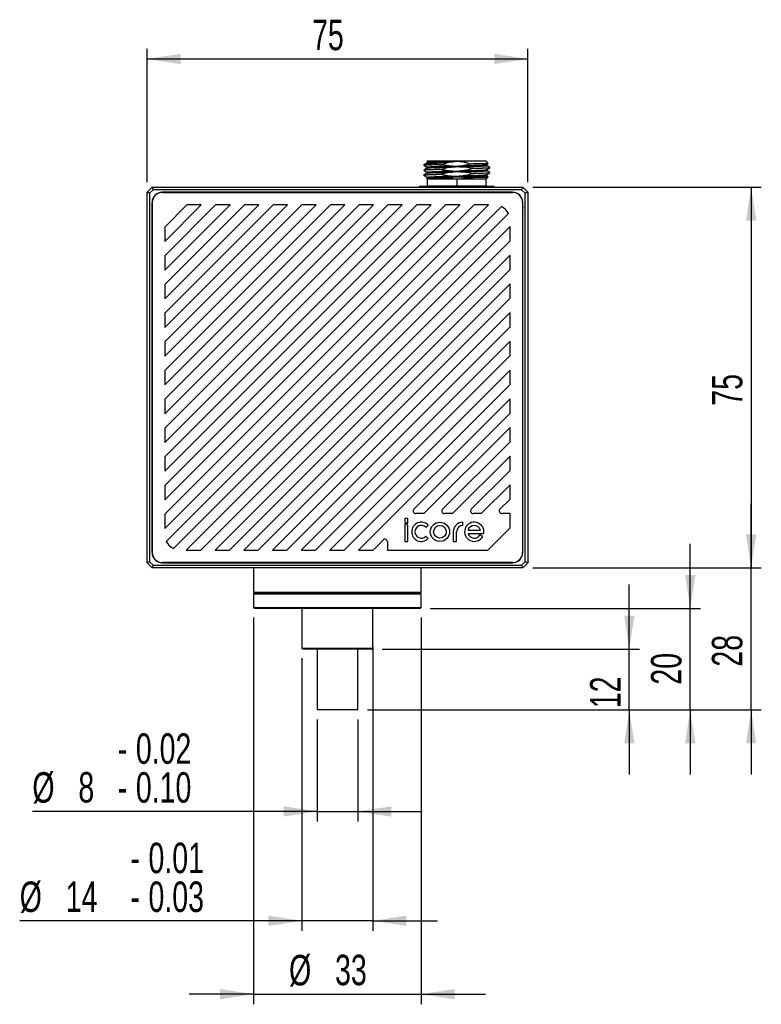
# Model space of a CAD drawing. Header units: millimetres. Extents: x 0 to 840, y 0 to 594.
# Tile 2 of 7: x 178 to 324, y 206 to 400. Entities that reach past the tile are written whole.
import ezdxf

# ---------------------------------------------------------------- set-up
doc = ezdxf.new("R2010")
doc.units = ezdxf.units.MM
doc.header["$LTSCALE"] = 2
doc.layers.add('SLD-0', color=3, linetype='Continuous')
doc.styles.add('SLDTEXTSTYLE1', font='TXT', dxfattribs={"width": 0.7})
doc.dimstyles.new('SLDDIMSTYLE0', dxfattribs={"dimtxt": 6, "dimasz": 6.604, "dimexe": 0, "dimexo": 0.0625, "dimgap": 1.5, "dimtad": 1, "dimrnd": 1e-09, "dimzin": 12, "dimdsep": 46, "dimtxsty": 'SLDTEXTSTYLE1', "dimsah": 1, "dimcen": 0.09, "dimadec": 0, "dimazin": 3, "dimtol": 1, "dimtp": -0.02, "dimtm": 0.1, "dimtfac": 1, "dimtmove": 0, "dimatfit": 0, "dimfxl": 1, "dimfrac": 2, "dimtolj": 1, "dimtzin": 0, "dimarcsym": 0})
doc.dimstyles.new('SLDDIMSTYLE1', dxfattribs={"dimtxt": 6, "dimasz": 6.604, "dimexe": 0, "dimexo": 0.0625, "dimgap": 1.5, "dimtad": 1, "dimrnd": 1e-09, "dimzin": 12, "dimdsep": 46, "dimtxsty": 'SLDTEXTSTYLE1', "dimsah": 1, "dimcen": 0.09, "dimadec": 0, "dimazin": 3, "dimtol": 1, "dimtp": -0.01, "dimtm": 0.03, "dimtfac": 1, "dimtmove": 0, "dimatfit": 0, "dimfxl": 1, "dimfrac": 2, "dimtolj": 1, "dimarcsym": 0})
doc.dimstyles.new('SLDDIMSTYLE2', dxfattribs={"dimtxt": 6, "dimasz": 6.604, "dimexe": 0, "dimexo": 0.0625, "dimgap": 1.5, "dimtad": 1, "dimrnd": 1e-09, "dimzin": 12, "dimdsep": 46, "dimtxsty": 'SLDTEXTSTYLE1', "dimsah": 1, "dimcen": 0.09, "dimadec": 0, "dimazin": 3, "dimtfac": 1, "dimtofl": 0, "dimtmove": 0, "dimatfit": 3, "dimfxl": 1, "dimfrac": 2, "dimtolj": 1, "dimtzin": 12, "dimarcsym": 0})
doc.dimstyles.new('SLDDIMSTYLE3', dxfattribs={"dimtxt": 6, "dimasz": 6.604, "dimexe": 0, "dimexo": 0.0625, "dimgap": 1.5, "dimtad": 1, "dimrnd": 1e-09, "dimzin": 12, "dimdsep": 46, "dimtxsty": 'SLDTEXTSTYLE1', "dimsah": 1, "dimcen": 0.09, "dimadec": 0, "dimazin": 3, "dimtfac": 1, "dimtmove": 0, "dimatfit": 0, "dimfxl": 1, "dimfrac": 2, "dimtolj": 1, "dimtzin": 12, "dimarcsym": 0})

# ---------------------------------------------------------------- blocks, each defined once
blk = doc.blocks.new('_D')
at = {"layer": 'SLD-0', "color": 2}
for p, q in [((236.59, 262.1), (236.59, 242)), ((244.59, 262.1), (244.59, 242)), ((236.59, 244), (180.51, 244)), ((236.59, 244), (244.59, 244)), ((244.59, 244), (257.29, 244))]:
    blk.add_line(p, q, dxfattribs=at)
for points in [[(236.59, 244), (229.99, 245.01), (229.99, 242.98)], [(244.59, 244), (251.2, 242.98), (251.2, 245.01)]]:
    blk.add_solid(points, dxfattribs=at)
at = {"layer": 'SLD-0', "color": 2, "char_height": 6, "attachment_point": 1, "style": 'SLDTEXTSTYLE1'}
for s, insert in [('0.02', (200.89, 259.38)), ('-', (197.32, 259.38)), ('%%c', (180.51, 251.73)), ('8', (189.57, 251.76)), ('0.10', (200.89, 251.73)), ('-', (197.32, 251.73))]:
    blk.add_mtext(s, dxfattribs=dict(at, insert=insert))
blk = doc.blocks.new('_D_1')
at = {"layer": 'SLD-0', "color": 2}
for p, q in [((247.59, 276.5), (247.59, 220.45)), ((233.59, 274.2), (233.59, 220.45)), ((233.59, 222.45), (178.01, 222.45)), ((247.59, 222.45), (233.59, 222.45)), ((247.59, 222.45), (260.29, 222.45))]:
    blk.add_line(p, q, dxfattribs=at)
for points in [[(233.59, 222.45), (226.99, 223.47), (226.99, 221.44)], [(247.59, 222.45), (254.2, 221.44), (254.2, 223.47)]]:
    blk.add_solid(points, dxfattribs=at)
at = {"layer": 'SLD-0', "color": 2, "char_height": 6, "attachment_point": 1, "style": 'SLDTEXTSTYLE1'}
for s, insert in [('0.01', (203.38, 237.84)), ('-', (199.82, 237.84)), ('%%c', (178.01, 230.19)), ('14', (187.08, 230.21)), ('0.03', (203.38, 230.19)), ('-', (199.82, 230.19))]:
    blk.add_mtext(s, dxfattribs=dict(at, insert=insert))
blk = doc.blocks.new('_D_2')
at = {"layer": 'SLD-0', "color": 2}
for p, q in [((279.09, 367), (324.09, 367)), ((322.09, 367), (322.09, 292)), ((279.09, 292), (324.09, 292))]:
    blk.add_line(p, q, dxfattribs=at)
for points in [[(322.09, 367), (321.08, 360.39), (323.11, 360.39)], [(322.09, 292), (323.11, 298.6), (321.08, 298.6)]]:
    blk.add_solid(points, dxfattribs=at)
at = {"layer": 'SLD-0', "color": 2, "insert": (314.36, 323.94), "char_height": 6, "attachment_point": 1, "rotation": 90, "style": 'SLDTEXTSTYLE1'}
blk.add_mtext('75', dxfattribs=at)
blk = doc.blocks.new('_D_3')
at = {"layer": 'SLD-0', "color": 2}
for p, q in [((224.09, 282.2), (224.09, 206)), ((257.09, 282.2), (257.09, 206)), ((224.09, 208), (211.39, 208)), ((224.09, 208), (257.09, 208)), ((257.09, 208), (269.79, 208))]:
    blk.add_line(p, q, dxfattribs=at)
for points in [[(224.09, 208), (217.49, 209.01), (217.49, 206.98)], [(257.09, 208), (263.7, 206.98), (263.7, 209.01)]]:
    blk.add_solid(points, dxfattribs=at)
at = {"layer": 'SLD-0', "color": 2, "char_height": 6, "attachment_point": 1, "style": 'SLDTEXTSTYLE1'}
for s, insert in [('%%c', (231.07, 215.73)), ('33', (240.13, 215.76))]:
    blk.add_mtext(s, dxfattribs=dict(at, insert=insert))
blk = doc.blocks.new('_D_4')
at = {"layer": 'SLD-0', "color": 2}
for p, q in [((203.09, 368), (203.09, 394.26)), ((278.09, 368), (278.09, 394.26)), ((203.09, 392.26), (278.09, 392.26))]:
    blk.add_line(p, q, dxfattribs=at)
for points in [[(203.09, 392.26), (209.7, 391.24), (209.7, 393.27)], [(278.09, 392.26), (271.49, 393.27), (271.49, 391.24)]]:
    blk.add_solid(points, dxfattribs=at)
at = {"layer": 'SLD-0', "color": 2, "insert": (235.6, 399.99), "char_height": 6, "attachment_point": 1, "style": 'SLDTEXTSTYLE1'}
blk.add_mtext('75', dxfattribs=at)
blk = doc.blocks.new('_D_5')
at = {"layer": 'SLD-0', "color": 2}
for p, q in [((298.09, 276), (298.09, 288.7)), ((249.39, 276), (300.09, 276)), ((298.09, 264), (298.09, 276)), ((246.49, 264), (300.09, 264)), ((298.09, 264), (298.09, 251.3))]:
    blk.add_line(p, q, dxfattribs=at)
for points in [[(298.09, 276), (299.11, 282.6), (297.08, 282.6)], [(298.09, 264), (297.08, 257.39), (299.11, 257.39)]]:
    blk.add_solid(points, dxfattribs=at)
at = {"layer": 'SLD-0', "color": 2, "insert": (290.36, 264.34), "char_height": 6, "attachment_point": 1, "rotation": 90, "style": 'SLDTEXTSTYLE1'}
blk.add_mtext('12', dxfattribs=at)
blk = doc.blocks.new('_D_6')
at = {"layer": 'SLD-0', "color": 2}
for p, q in [((310.09, 284), (310.09, 296.7)), ((258.89, 284), (312.09, 284)), ((310.09, 264), (310.09, 284)), ((246.49, 264), (312.09, 264)), ((310.09, 264), (310.09, 251.3))]:
    blk.add_line(p, q, dxfattribs=at)
for points in [[(310.09, 284), (311.11, 290.6), (309.08, 290.6)], [(310.09, 264), (309.08, 257.39), (311.11, 257.39)]]:
    blk.add_solid(points, dxfattribs=at)
at = {"layer": 'SLD-0', "color": 2, "insert": (302.36, 268.98), "char_height": 6, "attachment_point": 1, "rotation": 90, "style": 'SLDTEXTSTYLE1'}
blk.add_mtext('20', dxfattribs=at)
blk = doc.blocks.new('_D_7')
at = {"layer": 'SLD-0', "color": 2}
for p, q in [((322.09, 292), (322.09, 304.7)), ((279.09, 292), (324.09, 292)), ((322.09, 264), (322.09, 292)), ((246.49, 264), (324.09, 264)), ((322.09, 264), (322.09, 251.3))]:
    blk.add_line(p, q, dxfattribs=at)
for points in [[(322.09, 292), (323.11, 298.6), (321.08, 298.6)], [(322.09, 264), (321.08, 257.39), (323.11, 257.39)]]:
    blk.add_solid(points, dxfattribs=at)
at = {"layer": 'SLD-0', "color": 2, "insert": (314.36, 272.53), "char_height": 6, "attachment_point": 1, "rotation": 90, "style": 'SLDTEXTSTYLE1'}
blk.add_mtext('28', dxfattribs=at)

msp = doc.modelspace()

# ---------------------------------------------------------------- linework, layer by layer
at = {"color": 7, "linetype": 'Continuous', "lineweight": 25}
for p, q in [((257.593, 371.401), (257.593, 371.319)), ((258.229, 370.952), (257.593, 371.319)), ((258.239, 371.754), (257.595, 371.381)), ((257.595, 371.315), (258.239, 370.942)), ((258.239, 370.754), (257.595, 370.381)), ((257.618, 371.384), (257.65, 371.398)), ((258.375, 371.398), (257.65, 371.398)), ((258.293, 372.098), (258.192, 371.997)), ((258.255, 370.945), (258.229, 370.952)), ((264.093, 372.098), (258.293, 372.098)), ((261.188, 370.553), (261.188, 370.495)), ((263.336, 371.973), (262.36, 371.83)), ((264.093, 372.094), (264.093, 372.098)), ((269.893, 372.098), (264.093, 372.098)), ((264.849, 371.222), (266.643, 371.548)), ((265.549, 372.034), (265.067, 372.002)), ((266.997, 370.643), (266.997, 370.701)), ((270.318, 371.673), (269.893, 372.098)), ((270.59, 370.881), (269.946, 371.254)), ((269.946, 370.442), (270.59, 370.814)), ((269.947, 371.443), (270.312, 371.653)), ((270.593, 370.819), (270.593, 370.877)), ((257.593, 370.377), (257.593, 370.319)), ((257.593, 369.377), (257.593, 369.295)), ((257.595, 370.314), (258.239, 369.942)), ((258.239, 369.754), (257.595, 369.381)), ((257.595, 369.314), (258.235, 368.944)), ((258.192, 368.699), (258.293, 368.598)), ((258.25, 368.766), (258.234, 368.751)), ((258.293, 368.598), (258.293, 367.248)), ((264.093, 368.598), (258.293, 368.598)), ((261.188, 369.553), (261.188, 369.495)), ((263.336, 368.973), (262.436, 368.844)), ((264.093, 368.598), (264.093, 368.613)), ((269.893, 368.598), (264.093, 368.598)), ((264.093, 368.598), (264.093, 367.248)), ((265.954, 368.904), (264.849, 369.015)), ((266.997, 369.643), (266.997, 369.701)), ((269.893, 368.598), (270.318, 369.023)), ((269.893, 367.248), (269.893, 368.598)), ((269.936, 370.25), (269.932, 370.252)), ((269.932, 369.444), (269.937, 369.446)), ((269.943, 369.437), (269.951, 369.445)), ((270.59, 369.881), (269.946, 370.254)), ((269.946, 369.442), (270.59, 369.814)), ((270.312, 369.043), (269.947, 369.253)), ((270.593, 369.819), (270.593, 369.877)), ((203.093, 365.998), (204.093, 366.998)), ((204.093, 366.998), (204.3, 366.498)), ((204.093, 366.998), (277.093, 366.998)), ((256.743, 367.098), (256.643, 366.998)), ((264.093, 367.098), (256.743, 367.098)), ((258.293, 367.248), (258.143, 367.098)), ((258.293, 367.248), (264.093, 367.248)), ((264.093, 367.098), (264.093, 367.248)), ((264.093, 367.248), (269.893, 367.248)), ((271.443, 367.098), (264.093, 367.098)), ((264.093, 366.998), (264.093, 367.098)), ((270.043, 367.098), (269.893, 367.248)), ((271.543, 366.998), (271.443, 367.098)), ((277.093, 366.998), (276.886, 366.498)), ((277.093, 366.998), (278.093, 365.998)), ((203.093, 292.998), (203.093, 365.998)), ((203.593, 365.791), (203.093, 365.998)), ((204.3, 366.498), (203.593, 365.791)), ((203.593, 365.791), (203.593, 293.205)), ((276.886, 366.498), (204.3, 366.498)), ((275.093, 365.998), (206.093, 365.998)), ((206.118, 365.973), (275.068, 365.973)), ((273.706, 365.973), (274.093, 365.998)), ((274.093, 365.998), (274.479, 365.973)), ((277.593, 365.791), (276.886, 366.498)), ((278.093, 365.998), (277.593, 365.791)), ((277.593, 293.205), (277.593, 365.791)), ((278.093, 365.998), (278.093, 292.998)), ((204.093, 363.998), (204.093, 294.998)), ((204.118, 295.023), (204.118, 363.973)), ((256.208, 363.498), (206.593, 313.883)), ((206.593, 311.054), (259.036, 363.498)), ((261.865, 363.498), (206.593, 308.226)), ((206.593, 305.397), (264.693, 363.498)), ((210.953, 363.498), (206.593, 359.138)), ((206.593, 356.309), (213.781, 363.498)), ((227.924, 363.498), (206.593, 342.167)), ((206.593, 339.339), (230.752, 363.498)), ((233.58, 363.498), (206.593, 336.51)), ((206.593, 333.682), (236.409, 363.498)), ((239.237, 363.498), (206.593, 330.853)), ((206.593, 328.025), (242.066, 363.498)), ((216.61, 363.498), (206.593, 353.481)), ((206.593, 350.652), (219.438, 363.498)), ((250.551, 363.498), (206.593, 319.54)), ((206.593, 316.711), (253.379, 363.498)), ((244.894, 363.498), (206.593, 325.196)), ((206.593, 322.368), (247.723, 363.498)), ((267.522, 363.498), (206.593, 302.569)), ((206.593, 299.741), (270.35, 363.498)), ((206.593, 344.995), (225.095, 363.498)), ((222.267, 363.498), (206.593, 347.824)), ((272.886, 363.205), (206.886, 297.205)), ((213.781, 363.498), (210.953, 363.498)), ((219.438, 363.498), (216.61, 363.498)), ((225.095, 363.498), (222.267, 363.498)), ((230.752, 363.498), (227.924, 363.498)), ((236.409, 363.498), (233.58, 363.498)), ((242.066, 363.498), (239.237, 363.498)), ((247.723, 363.498), (244.894, 363.498)), ((253.379, 363.498), (250.551, 363.498)), ((259.036, 363.498), (256.208, 363.498)), ((264.693, 363.498), (261.865, 363.498)), ((270.35, 363.498), (267.522, 363.498)), ((277.068, 363.973), (277.068, 295.023)), ((277.068, 363.384), (277.093, 362.998)), ((277.093, 362.998), (277.068, 362.611)), ((277.093, 294.998), (277.093, 363.998)), ((274.3, 361.791), (208.3, 295.791)), ((206.593, 359.138), (206.593, 356.309)), ((210.835, 295.498), (274.593, 359.255)), ((274.593, 356.427), (274.593, 359.255)), ((213.664, 295.498), (274.593, 356.427)), ((206.593, 353.481), (206.593, 350.652)), ((274.593, 353.598), (216.492, 295.498)), ((274.593, 350.77), (274.593, 353.598)), ((219.321, 295.498), (274.593, 350.77)), ((206.593, 347.824), (206.593, 344.995)), ((274.593, 347.942), (222.149, 295.498)), ((274.593, 345.113), (274.593, 347.942)), ((224.977, 295.498), (274.593, 345.113)), ((206.593, 342.167), (206.593, 339.339)), ((274.593, 342.285), (227.806, 295.498)), ((274.593, 339.456), (274.593, 342.285)), ((230.634, 295.498), (274.593, 339.456)), ((206.593, 336.51), (206.593, 333.682)), ((274.593, 336.628), (233.463, 295.498)), ((274.593, 333.799), (274.593, 336.628)), ((236.291, 295.498), (274.593, 333.799)), ((206.593, 330.853), (206.593, 328.025)), ((274.593, 330.971), (239.12, 295.498)), ((274.593, 328.143), (274.593, 330.971)), ((241.948, 295.498), (274.593, 328.143)), ((206.593, 325.196), (206.593, 322.368)), ((274.593, 325.314), (244.776, 295.498)), ((274.593, 322.486), (274.593, 325.314)), ((255.647, 303.54), (274.593, 322.486)), ((206.593, 319.54), (206.593, 316.711)), ((274.593, 319.657), (257.622, 302.687)), ((274.593, 316.829), (274.593, 319.657)), ((261.304, 303.54), (274.593, 316.829)), ((206.593, 313.883), (206.593, 311.054)), ((274.593, 314.001), (263.279, 302.687)), ((274.593, 311.172), (274.593, 314.001)), ((266.961, 303.54), (274.593, 311.172)), ((206.593, 308.226), (206.593, 305.397)), ((274.593, 308.344), (268.936, 302.687)), ((274.593, 305.515), (274.593, 308.344)), ((272.618, 303.54), (274.593, 305.515)), ((257.622, 302.687), (256.001, 302.687)), ((263.279, 302.687), (261.658, 302.687)), ((268.936, 302.687), (267.315, 302.687)), ((274.593, 302.687), (272.971, 302.687)), ((274.593, 299.858), (274.593, 302.687)), ((206.593, 302.569), (206.593, 299.741)), ((254.495, 301.713), (253.849, 301.713)), ((253.849, 301.713), (253.849, 301.4)), ((253.849, 300.695), (253.849, 297.196)), ((254.495, 300.765), (254.495, 301.713)), ((265.316, 300.342), (265.316, 300.988)), ((254.495, 297.196), (254.495, 300.068)), ((258.006, 299.975), (258.464, 300.433)), ((263.42, 299.092), (263.42, 297.196)), ((264.067, 297.196), (264.067, 299.096)), ((266.344, 299.415), (268.754, 299.415)), ((266.344, 298.767), (269.418, 298.767)), ((270.232, 295.498), (274.593, 299.858)), ((247.605, 295.498), (249.58, 297.473)), ((250.433, 297.119), (250.433, 295.498)), ((253.849, 297.196), (254.495, 297.196)), ((258.464, 297.752), (258.007, 298.209)), ((263.42, 297.196), (264.067, 297.196)), ((269.223, 298.2), (268.65, 298.504)), ((204.093, 295.998), (204.118, 296.384)), ((204.118, 295.611), (204.093, 295.998)), ((210.835, 295.498), (213.664, 295.498)), ((216.492, 295.498), (219.321, 295.498)), ((222.149, 295.498), (224.977, 295.498)), ((227.806, 295.498), (230.634, 295.498)), ((233.463, 295.498), (236.291, 295.498)), ((239.12, 295.498), (241.948, 295.498)), ((244.776, 295.498), (247.605, 295.498)), ((250.433, 295.498), (270.232, 295.498)), ((203.593, 293.205), (203.093, 292.998)), ((204.093, 291.998), (203.093, 292.998)), ((203.593, 293.205), (204.3, 292.498)), ((206.093, 292.998), (275.093, 292.998)), ((275.068, 293.023), (206.118, 293.023)), ((207.093, 292.998), (206.706, 293.023)), ((207.479, 293.023), (207.093, 292.998)), ((276.886, 292.498), (277.593, 293.205)), ((278.093, 292.998), (277.093, 291.998)), ((278.093, 292.998), (277.593, 293.205)), ((204.3, 292.498), (204.093, 291.998)), ((277.093, 291.998), (204.093, 291.998)), ((204.3, 292.498), (276.886, 292.498)), ((224.093, 291.998), (224.093, 287.198)), ((257.093, 287.198), (257.093, 291.998)), ((276.886, 292.498), (277.093, 291.998)), ((224.093, 287.198), (224.293, 286.998)), ((224.093, 287.198), (228.925, 287.198)), ((228.925, 287.198), (257.093, 287.198)), ((256.893, 286.998), (257.093, 287.198)), ((224.293, 286.998), (224.093, 286.798)), ((224.093, 286.798), (224.093, 284.198)), ((257.093, 286.798), (224.093, 286.798)), ((224.293, 286.998), (256.893, 286.998)), ((229.067, 286.998), (224.293, 286.998)), ((256.893, 286.998), (229.067, 286.998)), ((257.093, 286.798), (256.893, 286.998)), ((257.093, 284.198), (257.093, 286.798)), ((224.093, 284.198), (224.293, 283.998)), ((224.093, 284.198), (257.093, 284.198)), ((256.893, 283.998), (224.293, 283.998)), ((233.593, 283.998), (233.593, 276.198)), ((247.593, 278.488), (247.593, 283.998)), ((256.893, 283.998), (257.093, 284.198)), ((233.593, 276.198), (233.793, 275.998)), ((233.593, 276.198), (247.593, 276.198)), ((247.393, 275.998), (233.793, 275.998)), ((236.593, 275.998), (236.593, 264.098)), ((244.593, 264.098), (244.593, 275.998)), ((247.393, 275.998), (247.593, 276.198)), ((247.593, 276.198), (247.593, 276.898)), ((236.593, 264.098), (236.693, 263.998)), ((236.593, 264.098), (244.593, 264.098)), ((244.493, 263.998), (236.693, 263.998)), ((244.493, 263.998), (244.593, 264.098))]:
    msp.add_line(p, q, dxfattribs=at)
for radius in [1.896, 1.249]:
    msp.add_circle((260.792, 299.092), radius, dxfattribs=at)
for centre, radius, start, end in [((206.093, 363.998), 2, 90, 180), ((206.118, 363.973), 2, 90, 180), ((275.068, 363.973), 2, 0, 90), ((275.093, 363.998), 2, 0, 90), ((271.593, 360.498), 3, 25.52878, 64.47122), ((256.001, 303.187), 0.5, 135, 270), ((261.658, 303.187), 0.5, 135, 270), ((267.315, 303.187), 0.5, 135, 270), ((272.971, 303.187), 0.5, 135, 270), ((254.496, 301.412), 0.647, 181.04571, 269.99423), ((253.849, 300.048), 0.647, 1.71938, 90.0102), ((257.123, 299.093), 1.896, 44.98223, 314.98585), ((265.319, 299.09), 1.899, 90.08625, 179.94171), ((267.549, 299.092), 1.896, 350.12178, 331.92843), ((257.123, 299.092), 1.249, 45.0087, 315.01419), ((265.319, 299.089), 1.252, 90.15148, 179.681), ((267.549, 299.091), 1.248, 15.04873, 164.95127), ((267.549, 299.091), 1.248, 195.04873, 331.957), ((209.593, 298.498), 3, 205.52878, 244.47122), ((249.933, 297.119), 0.5, 0, 135), ((206.093, 294.998), 2, 180, 270), ((206.118, 295.023), 2, 180, 270), ((275.068, 295.023), 2, 270, 0), ((275.093, 294.998), 2, 270, 0)]:
    msp.add_arc(centre, radius, start, end, dxfattribs=at)
for points in [[(258.375, 371.398), (258.255, 371.391), (258.017, 371.378), (257.777, 371.359), (257.621, 371.339), (257.602, 371.326), (257.593, 371.319)], [(270.593, 370.819), (270.581, 370.812), (270.557, 370.797), (270.364, 370.775), (270.059, 370.753), (269.639, 370.731), (269.113, 370.709), (268.489, 370.687), (267.786, 370.665), (267.26, 370.65), (266.997, 370.643)], [(270.593, 369.819), (270.581, 369.812), (270.557, 369.797), (270.364, 369.775), (270.059, 369.753), (269.639, 369.731), (269.113, 369.709), (268.489, 369.687), (267.786, 369.665), (267.26, 369.65), (266.997, 369.643)]]:
    msp.add_open_spline(points, degree=3, dxfattribs=at)
for points, knots in [([(257.612, 370.384), (257.621, 370.389), (257.644, 370.401), (257.823, 370.421), (258.126, 370.443), (258.547, 370.465), (259.073, 370.487), (259.696, 370.509), (260.399, 370.531), (260.925, 370.546), (261.188, 370.553)], [0, 0, 0, 0, 0.0899597, 0.2199655, 0.3499712, 0.479977, 0.6099827, 0.7399885, 0.8699942, 1, 1, 1, 1]), ([(262.36, 371.83), (262.079, 371.812), (261.512, 371.776), (260.713, 371.722), (259.969, 371.668), (259.298, 371.614), (258.715, 371.56), (258.237, 371.506), (257.864, 371.452), (257.721, 371.416), (257.65, 371.398)], [0, 0, 0, 0, 0.1212632, 0.2435939, 0.3669922, 0.4914581, 0.6169918, 0.7435933, 0.8712627, 1, 1, 1, 1]), ([(258.992, 372.034), (258.796, 372.026), (258.404, 372.011), (258.17, 371.994), (258.201, 371.984), (258.207, 371.982)], [0, 0, 0, 0, 0.4373073, 0.8763118, 1, 1, 1, 1]), ([(258.268, 371.946), (258.253, 371.949), (258.181, 371.966), (258.388, 371.995), (258.79, 372.021), (258.992, 372.034)], [0, 0, 0, 0, 0.1194177, 0.5597095, 1, 1, 1, 1]), ([(258.229, 370.952), (258.247, 370.961), (258.284, 370.981), (258.578, 371.009), (259.037, 371.038), (259.663, 371.067), (260.432, 371.095), (261.32, 371.124), (262.296, 371.153), (262.99, 371.172), (263.336, 371.181)], [0, 0, 0, 0, 0.1249993, 0.2499994, 0.3749999, 0.5000007, 0.625001, 0.7500005, 0.875, 1, 1, 1, 1]), ([(258.229, 370.744), (258.252, 370.755), (258.298, 370.776), (258.666, 370.808), (259.237, 370.84), (260.022, 370.873), (260.994, 370.906), (262.117, 370.94), (262.93, 370.962), (263.336, 370.973)], [0, 0, 0, 0, 0.140008, 0.2800186, 0.4200308, 0.5600415, 0.7066935, 0.8533458, 1, 1, 1, 1]), ([(258.289, 370.848), (258.288, 370.859), (258.286, 370.88), (258.274, 370.909), (258.255, 370.934), (258.237, 370.946), (258.229, 370.952)], [0, 0, 0, 0, 0.2473096, 0.4982034, 0.7490924, 1, 1, 1, 1]), ([(258.234, 371.945), (258.262, 371.913), (258.316, 371.848), (258.262, 371.783), (258.234, 371.751)], [0, 0, 0, 0, 0.5000034, 1, 1, 1, 1]), ([(258.234, 370.945), (258.25, 370.933), (258.28, 370.909), (258.286, 370.869), (258.289, 370.848)], [0, 0, 0, 0, 0.5017969, 1, 1, 1, 1]), ([(258.289, 370.848), (258.286, 370.828), (258.28, 370.787), (258.25, 370.763), (258.234, 370.751)], [0, 0, 0, 0, 0.4981955, 1, 1, 1, 1]), ([(258.254, 371.752), (258.269, 371.759), (258.304, 371.775), (258.58, 371.801), (259.036, 371.83), (259.663, 371.859), (260.432, 371.887), (261.32, 371.916), (262.296, 371.945), (262.989, 371.964), (263.336, 371.973)], [0, 0, 0, 0, 0.095167, 0.2244299, 0.3536901, 0.4829518, 0.612215, 0.7414754, 0.8707366, 1, 1, 1, 1]), ([(258.375, 371.398), (258.555, 371.403), (258.917, 371.414), (259.624, 371.43), (260.425, 371.446), (261.031, 371.456), (261.334, 371.462)], [0, 0, 0, 0, 0.2509243, 0.5012325, 0.7509243, 1, 1, 1, 1]), ([(264.093, 372.094), (263.868, 372.094), (263.398, 372.094), (262.671, 372.09), (261.904, 372.085), (261.246, 372.078), (260.711, 372.071), (260.302, 372.065), (259.861, 372.057), (259.404, 372.047), (259.129, 372.038), (258.992, 372.034)], [0, 0, 0, 0, 0.1095103, 0.2294531, 0.3598892, 0.5008919, 0.5846539, 0.6681812, 0.7514815, 0.8759747, 1, 1, 1, 1]), ([(263.336, 370.973), (262.987, 370.928), (262.262, 370.835), (261.555, 370.649), (261.188, 370.553)], [0, 0, 0, 0, 0.4817318, 1, 1, 1, 1]), ([(262.36, 371.83), (262.17, 371.772), (261.822, 371.664), (261.486, 371.525), (261.334, 371.462)], [0, 0, 0, 0, 0.5476569, 1, 1, 1, 1]), ([(261.334, 371.462), (261.674, 371.392), (262.335, 371.255), (263.009, 371.205), (263.336, 371.181)], [0, 0, 0, 0, 0.513491, 1, 1, 1, 1]), ([(264.849, 372.015), (264.694, 372.025), (264.441, 372.041), (264.087, 372.054), (263.737, 372.021), (263.488, 371.991), (263.336, 371.973)], [0, 0, 0, 0, 0.3065238, 0.5027654, 0.6986607, 1, 1, 1, 1]), ([(263.336, 371.181), (263.505, 371.17), (263.778, 371.151), (264.145, 371.144), (264.481, 371.18), (264.711, 371.207), (264.849, 371.222)], [0, 0, 0, 0, 0.3340385, 0.5412239, 0.7254863, 1, 1, 1, 1]), ([(263.336, 370.973), (263.504, 370.994), (263.777, 371.027), (264.143, 371.055), (264.48, 371.037), (264.711, 371.023), (264.849, 371.015)], [0, 0, 0, 0, 0.3347926, 0.5424073, 0.7261426, 1, 1, 1, 1]), ([(264.093, 372.094), (264.476, 372.093), (264.94, 372.093), (265.438, 372.081), (265.591, 372.077), (265.68, 372.07), (265.727, 372.067), (265.744, 372.061), (265.746, 372.061), (265.747, 372.06), (265.747, 372.059), (265.747, 372.059), (265.747, 372.059), (265.747, 372.059), (265.747, 372.058), (265.747, 372.058), (265.747, 372.059), (265.747, 372.059), (265.747, 372.059), (265.747, 372.059), (265.747, 372.058), (265.747, 372.058), (265.747, 372.058), (265.746, 372.057), (265.744, 372.055), (265.721, 372.049), (265.655, 372.042), (265.591, 372.037), (265.549, 372.034)], [0, 0, 0, 0, 0.60758777, 0.73491718, 0.80655254, 0.85554514, 0.88037128, 0.88213264, 0.88341764, 0.88385466, 0.88424743, 0.8845793, 0.88474091, 0.88483027, 0.8848474, 0.88486593, 0.88490252, 0.88503662, 0.88506736, 0.88507392, 0.88510072, 0.88538187, 0.88586171, 0.88642632, 0.88788901, 0.89239173, 0.92975766, 1, 1, 1, 1]), ([(264.849, 372.015), (264.967, 372.018), (265.202, 372.024), (265.433, 372.031), (265.549, 372.034)], [0, 0, 0, 0, 0.5000001, 1, 1, 1, 1]), ([(265.067, 372.002), (265.026, 372.005), (264.954, 372.009), (264.881, 372.013), (264.849, 372.015)], [0, 0, 0, 0, 0.559907, 1, 1, 1, 1]), ([(264.849, 371.222), (265.196, 371.232), (265.89, 371.251), (266.866, 371.28), (267.753, 371.309), (268.522, 371.337), (269.149, 371.366), (269.606, 371.395), (269.883, 371.421), (269.919, 371.438), (269.934, 371.445)], [0, 0, 0, 0, 0.1288776, 0.2577558, 0.3866337, 0.5155108, 0.6443876, 0.7732648, 0.9021427, 1, 1, 1, 1]), ([(264.849, 371.015), (265.31, 371.027), (266.233, 371.053), (267.483, 371.091), (268.54, 371.129), (269.348, 371.168), (269.824, 371.206), (270.013, 371.234), (269.938, 371.248), (269.927, 371.251)], [0, 0, 0, 0, 0.161891, 0.3238919, 0.4858457, 0.6478376, 0.8097816, 0.9717713, 1, 1, 1, 1]), ([(266.997, 370.701), (266.632, 370.78), (265.923, 370.933), (265.2, 370.988), (264.849, 371.015)], [0, 0, 0, 0, 0.5148475, 1, 1, 1, 1]), ([(264.849, 370.222), (265.198, 370.268), (265.923, 370.361), (266.631, 370.547), (266.997, 370.643)], [0, 0, 0, 0, 0.4817408, 1, 1, 1, 1]), ([(266.643, 371.548), (266.378, 371.648), (265.864, 371.842), (265.326, 371.95), (265.067, 372.002)], [0, 0, 0, 0, 0.5170542, 1, 1, 1, 1]), ([(270.308, 371.66), (270.309, 371.659), (270.313, 371.652), (270.173, 371.64), (269.89, 371.624), (269.464, 371.609), (268.916, 371.594), (268.254, 371.579), (267.497, 371.563), (266.928, 371.553), (266.643, 371.548)], [0, 0, 0, 0, 0.0485715, 0.1835027, 0.318763, 0.4543523, 0.5902706, 0.726518, 0.8630945, 1, 1, 1, 1]), ([(266.997, 370.701), (267.26, 370.708), (267.786, 370.723), (268.489, 370.745), (269.113, 370.767), (269.639, 370.789), (270.059, 370.811), (270.367, 370.833), (270.545, 370.855), (270.614, 370.872), (270.581, 370.881), (270.573, 370.884)], [0, 0, 0, 0, 0.12030009, 0.24060019, 0.36090028, 0.48120037, 0.60150046, 0.72180056, 0.84210065, 0.96240074, 1, 1, 1, 1]), ([(269.951, 371.251), (269.936, 371.263), (269.905, 371.289), (269.886, 371.381), (269.924, 371.418), (269.951, 371.445)], [0, 0, 0, 0, 0.2204744, 0.4538075, 1, 1, 1, 1]), ([(261.188, 370.495), (260.925, 370.488), (260.399, 370.473), (259.696, 370.451), (259.073, 370.429), (258.546, 370.407), (258.127, 370.385), (257.819, 370.363), (257.64, 370.341), (257.571, 370.324), (257.604, 370.315), (257.612, 370.312)], [0, 0, 0, 0, 0.12031244, 0.24062488, 0.36093732, 0.48124977, 0.60156221, 0.72187465, 0.84218709, 0.96249953, 1, 1, 1, 1]), ([(261.188, 369.495), (260.894, 369.487), (260.307, 369.471), (259.535, 369.446), (258.867, 369.421), (258.327, 369.397), (257.921, 369.372), (257.678, 369.347), (257.575, 369.33), (257.599, 369.32), (257.602, 369.319)], [0, 0, 0, 0, 0.1399889, 0.2799778, 0.4199667, 0.5599555, 0.6999444, 0.8399333, 0.9799222, 1, 1, 1, 1]), ([(257.627, 369.384), (257.625, 369.387), (257.616, 369.401), (257.865, 369.426), (258.367, 369.457), (259.119, 369.489), (260.057, 369.521), (260.811, 369.542), (261.188, 369.553)], [0, 0, 0, 0, 0.0586813, 0.2469451, 0.4352088, 0.6234725, 0.8117363, 1, 1, 1, 1]), ([(258.241, 368.704), (258.224, 368.705), (258.115, 368.714), (258.205, 368.73), (258.53, 368.753), (259.169, 368.776), (260.059, 368.799), (261.157, 368.822), (262.009, 368.837), (262.436, 368.844)], [0, 0, 0, 0, 0.0284422, 0.1888244, 0.3498243, 0.5114417, 0.6736769, 0.8365296, 1, 1, 1, 1]), ([(258.257, 369.945), (258.246, 369.948), (258.172, 369.963), (258.361, 369.99), (258.837, 370.028), (259.646, 370.067), (260.702, 370.105), (261.952, 370.143), (262.875, 370.169), (263.336, 370.181)], [0, 0, 0, 0, 0.0272327, 0.1893607, 0.3514886, 0.5136166, 0.6757444, 0.8378725, 1, 1, 1, 1]), ([(258.992, 368.662), (258.791, 368.675), (258.389, 368.701), (258.182, 368.73), (258.249, 368.746), (258.261, 368.748)], [0, 0, 0, 0, 0.450011, 0.900022, 1, 1, 1, 1]), ([(258.254, 368.944), (258.244, 368.947), (258.196, 368.959), (258.302, 368.981), (258.573, 369.009), (259.038, 369.038), (259.663, 369.067), (260.432, 369.095), (261.32, 369.124), (262.296, 369.153), (262.99, 369.172), (263.336, 369.181)], [0, 0, 0, 0, 0.0318291, 0.1528512, 0.2738722, 0.3948929, 0.5159144, 0.6369367, 0.7579582, 0.8789788, 1, 1, 1, 1]), ([(258.234, 369.945), (258.261, 369.921), (258.299, 369.889), (258.282, 369.79), (258.25, 369.764), (258.234, 369.751)], [0, 0, 0, 0, 0.5836649, 0.8026697, 1, 1, 1, 1]), ([(258.234, 368.945), (258.243, 368.939), (258.261, 368.927), (258.28, 368.9), (258.291, 368.87), (258.293, 368.821), (258.279, 368.793), (258.272, 368.786), (258.271, 368.786)], [0, 0, 0, 0, 0.09741, 0.2011351, 0.3230071, 0.4806431, 0.9807829, 1, 1, 1, 1]), ([(258.252, 369.751), (258.267, 369.758), (258.302, 369.775), (258.58, 369.801), (259.036, 369.83), (259.663, 369.859), (260.432, 369.887), (261.32, 369.916), (262.296, 369.945), (262.99, 369.964), (263.336, 369.973)], [0, 0, 0, 0, 0.0972935, 0.2262511, 0.3552086, 0.4841674, 0.6131265, 0.7420844, 0.8710417, 1, 1, 1, 1]), ([(258.261, 368.748), (258.28, 368.759), (258.323, 368.782), (258.8, 368.818), (259.589, 368.857), (260.659, 368.896), (261.927, 368.935), (262.866, 368.96), (263.336, 368.973)], [0, 0, 0, 0, 0.1346238, 0.3076993, 0.4807747, 0.65385, 0.826925, 1, 1, 1, 1]), ([(261.188, 370.495), (261.553, 370.416), (262.262, 370.263), (262.986, 370.208), (263.336, 370.181)], [0, 0, 0, 0, 0.514979, 1, 1, 1, 1]), ([(263.336, 369.973), (262.987, 369.928), (262.262, 369.835), (261.555, 369.649), (261.188, 369.553)], [0, 0, 0, 0, 0.4816788, 1, 1, 1, 1]), ([(261.188, 369.495), (261.553, 369.416), (262.262, 369.262), (262.986, 369.208), (263.336, 369.181)], [0, 0, 0, 0, 0.5149795, 1, 1, 1, 1]), ([(262.436, 368.844), (262.713, 368.777), (263.258, 368.644), (263.818, 368.623), (264.093, 368.613)], [0, 0, 0, 0, 0.5095141, 1, 1, 1, 1]), ([(263.336, 370.181), (263.502, 370.17), (263.775, 370.151), (264.142, 370.144), (264.48, 370.18), (264.711, 370.207), (264.849, 370.222)], [0, 0, 0, 0, 0.32874359, 0.53978465, 0.72578313, 1, 1, 1, 1]), ([(264.849, 370.015), (264.682, 370.026), (264.408, 370.045), (264.039, 370.052), (263.703, 370.016), (263.473, 369.989), (263.336, 369.973)], [0, 0, 0, 0, 0.33129337, 0.54271057, 0.72805753, 1, 1, 1, 1]), ([(263.336, 369.181), (263.505, 369.17), (263.778, 369.151), (264.145, 369.144), (264.48, 369.18), (264.711, 369.207), (264.849, 369.222)], [0, 0, 0, 0, 0.3341331, 0.5406364, 0.7253183, 1, 1, 1, 1]), ([(263.336, 368.973), (263.49, 368.992), (263.742, 369.022), (264.094, 369.054), (264.444, 369.041), (264.696, 369.025), (264.849, 369.015)], [0, 0, 0, 0, 0.3069055, 0.501735, 0.696459, 1, 1, 1, 1]), ([(264.093, 368.613), (264.401, 368.626), (265.032, 368.653), (265.642, 368.819), (265.954, 368.904)], [0, 0, 0, 0, 0.4882283, 1, 1, 1, 1]), ([(264.849, 370.222), (265.31, 370.235), (266.233, 370.261), (267.483, 370.299), (268.543, 370.337), (269.337, 370.375), (269.833, 370.411), (269.897, 370.434), (269.925, 370.445)], [0, 0, 0, 0, 0.172035, 0.3440699, 0.5161047, 0.6881394, 0.860174, 1, 1, 1, 1]), ([(264.849, 370.015), (265.196, 370.024), (265.89, 370.043), (266.866, 370.072), (267.753, 370.101), (268.522, 370.129), (269.147, 370.158), (269.612, 370.187), (269.883, 370.215), (269.989, 370.237), (269.944, 370.248), (269.936, 370.25)], [0, 0, 0, 0, 0.1216918, 0.2433836, 0.3650742, 0.4867647, 0.6084563, 0.7301484, 0.8518394, 0.9735299, 1, 1, 1, 1]), ([(266.997, 369.701), (266.635, 369.779), (265.926, 369.934), (265.202, 369.988), (264.849, 370.015)], [0, 0, 0, 0, 0.5113298, 1, 1, 1, 1]), ([(264.849, 369.222), (265.204, 369.268), (265.929, 369.362), (266.636, 369.548), (266.997, 369.643)], [0, 0, 0, 0, 0.4896258, 1, 1, 1, 1]), ([(264.849, 369.222), (265.196, 369.232), (265.89, 369.251), (266.866, 369.28), (267.753, 369.309), (268.522, 369.337), (269.149, 369.366), (269.606, 369.395), (269.882, 369.421), (269.917, 369.437), (269.932, 369.444)], [0, 0, 0, 0, 0.1292641, 0.2585288, 0.3877924, 0.5170553, 0.6463189, 0.7755837, 0.9048478, 1, 1, 1, 1]), ([(264.849, 369.015), (265.196, 369.024), (265.89, 369.043), (266.866, 369.072), (267.753, 369.101), (268.522, 369.129), (269.147, 369.158), (269.612, 369.187), (269.884, 369.215), (269.989, 369.237), (269.941, 369.249), (269.932, 369.252)], [0, 0, 0, 0, 0.1210123, 0.2420257, 0.3630387, 0.4840507, 0.6050627, 0.7260759, 0.8470893, 0.9681016, 1, 1, 1, 1]), ([(265.954, 368.904), (266.245, 368.909), (266.828, 368.919), (267.632, 368.934), (268.362, 368.95), (268.997, 368.965), (269.523, 368.98), (269.93, 368.995), (270.195, 369.011), (270.323, 369.022), (270.312, 369.029), (270.31, 369.031)], [0, 0, 0, 0, 0.11878559, 0.23786737, 0.35724532, 0.47691946, 0.59688978, 0.71715629, 0.83771898, 0.95857785, 1, 1, 1, 1]), ([(266.997, 369.701), (267.26, 369.708), (267.786, 369.723), (268.489, 369.745), (269.113, 369.767), (269.639, 369.789), (270.059, 369.811), (270.367, 369.833), (270.545, 369.855), (270.614, 369.872), (270.581, 369.881), (270.573, 369.884)], [0, 0, 0, 0, 0.12030316, 0.24060633, 0.36090949, 0.48121265, 0.60151581, 0.72181898, 0.84212214, 0.9624253, 1, 1, 1, 1]), ([(269.951, 369.251), (269.942, 369.257), (269.924, 369.269), (269.904, 369.296), (269.893, 369.328), (269.892, 369.378), (269.908, 369.406), (269.917, 369.413), (269.919, 369.415)], [0, 0, 0, 0, 0.0839485, 0.1715082, 0.2739647, 0.4108745, 0.8724461, 1, 1, 1, 1]), ([(269.951, 370.251), (269.938, 370.26), (269.917, 370.275), (269.891, 370.33), (269.898, 370.401), (269.935, 370.431), (269.951, 370.445)], [0, 0, 0, 0, 0.4052535, 0.6751377, 0.8564642, 1, 1, 1, 1]), ([(247.547, 277.698), (247.548, 277.788), (247.55, 277.967), (247.564, 278.206), (247.58, 278.386), (247.592, 278.488), (247.592, 278.488), (247.592, 278.488)], [0, 0, 0, 0, 0.2138826, 0.4277313, 0.6424599, 0.8577701, 1, 1, 1, 1]), ([(247.593, 276.898), (247.593, 276.898), (247.594, 276.883), (247.588, 276.935), (247.576, 277.058), (247.559, 277.264), (247.548, 277.488), (247.547, 277.638), (247.547, 277.698)], [0, 0, 0, 0, 0.0003174, 0.2137418, 0.4271241, 0.641697, 0.8568615, 1, 1, 1, 1])]:
    msp.add_open_spline(points, degree=3, knots=knots, dxfattribs=at)

# ---------------------------------------------------------------- dimensions: what is measured, and where the dimension line sits
at = {"layer": 'SLD-0', "color": 2}
dim = msp.add_linear_dim(base=(278.093, 392.257), p1=(203.093, 365.998), p2=(278.093, 365.998), dimstyle='SLDDIMSTYLE2', dxfattribs=at)
dim.commit()
dim.dimension.update_dxf_attribs({"geometry": '_D_4', "text_midpoint": (240.593, 392.257), "dimtype": 160})
for base, p1, p2, dimstyle, picture, middle in [((322.093, 291.998), (277.093, 366.998), (277.093, 291.998), 'SLDDIMSTYLE2', '_D_2', (322.093, 328.936)), ((322.093, 291.998), (244.493, 263.998), (277.093, 291.998), 'SLDDIMSTYLE3', '_D_7', (322.093, 277.522)), ((310.093, 283.998), (244.493, 263.998), (256.893, 283.998), 'SLDDIMSTYLE3', '_D_6', (310.093, 273.972)), ((298.093, 275.998), (244.493, 263.998), (247.393, 275.998), 'SLDDIMSTYLE3', '_D_5', (298.093, 269.327))]:
    dim = msp.add_linear_dim(base=base, p1=p1, p2=p2, angle=90, dimstyle=dimstyle, dxfattribs=at)
    dim.commit()
    dim.dimension.update_dxf_attribs({"geometry": picture, "text_midpoint": middle, "dimtype": 160})
for base, p1, p2, dimstyle, picture, middle in [((257.093, 207.998), (224.093, 284.198), (257.093, 284.198), 'SLDDIMSTYLE3', '_D_3', (240.593, 207.998)), ((233.593, 222.455), (247.593, 278.498), (233.593, 276.198), 'SLDDIMSTYLE1', '_D_1', (199.614, 222.455)), ((244.593, 243.998), (236.593, 264.098), (244.593, 264.098), 'SLDDIMSTYLE0', '_D', (199.614, 243.998))]:
    dim = msp.add_linear_dim(base=base, p1=p1, p2=p2, text='%%c<>', dimstyle=dimstyle, dxfattribs=at)
    dim.commit()
    dim.dimension.update_dxf_attribs({"geometry": picture, "text_midpoint": middle, "dimtype": 160})

doc.saveas('drawing.dxf')
